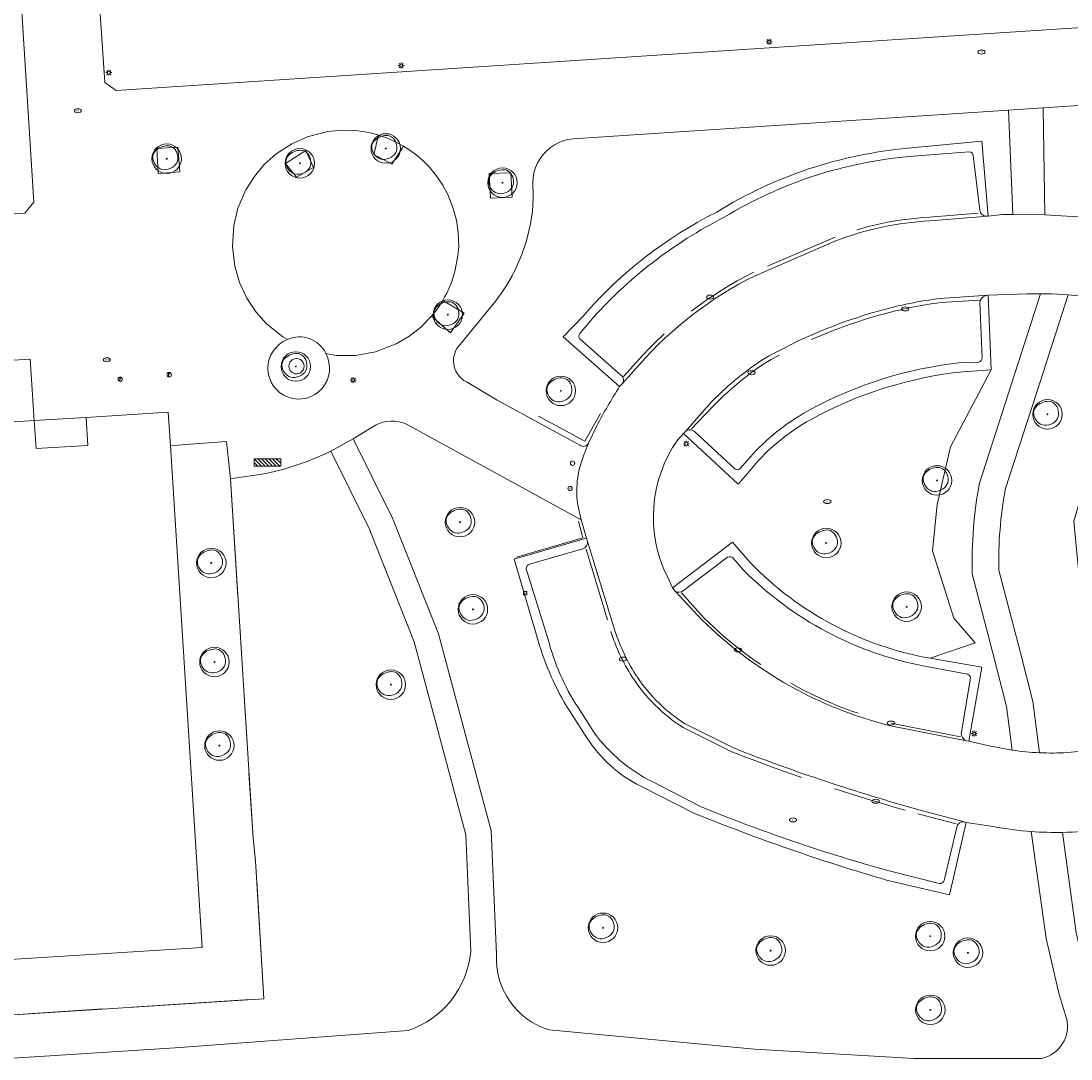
# Model space of a CAD drawing. Header units: metres. Extents: x 162108 to 162858, y 502368 to 503171.
# Tile 7 of 38: x 162249 to 162321, y 502755 to 502826. Entities that reach past the tile are written whole.
import ezdxf
from ezdxf.enums import TextEntityAlignment as Align

# ---------------------------------------------------------------- set-up
doc = ezdxf.new("R2010")
doc.units = ezdxf.units.M
doc.linetypes.add('IE-TERREINAFSCHEIDING-SO', pattern=[10, 8, -2])
doc.linetypes.add('RI-HWA-SO', pattern=[7.4, 5, -2.4])
for name, color, linetype, lineweight, true_color in [('B-PV-GR-BEPLANTING_CULTUUR_HEESTERS-GV', 7, 'Continuous', 13, 0x99cc00), ('B-PV-IE-TERREINAFSCHEIDING-G', 6, 'IE-TERREINAFSCHEIDING-SO', 18, 0xff00ff), ('B-PV-RI-HWA_GOOT_MOLGOOT-G', 150, 'RI-HWA-SO', 18, 0x007fff), ('B-PV-VH-OPENVERHARDING_SIERBESTRATING-GV', 3, 'Continuous', 18, 0x00ff00), ('B-WE-GR-BOOM-S', 3, 'Continuous', 18, 0x00ff00)]:
    doc.layers.add(name, color=color, linetype=linetype, lineweight=lineweight, true_color=true_color)
for name, color, linetype, lineweight in [('B-PV-IE-MEUBILAIR-S', 252, 'Continuous', 13), ('B-PV-IE-MEUBILAIR_WEGMEUBILAIR-GV', 252, 'Continuous', 13), ('B-PV-IE-MEUBILAIR_WEGMEUBILAIR-S', 252, 'Continuous', 13), ('B-PV-IE-TERREINAFSCHEIDING_KUNSTMATIG_HEKWERK-G', 252, 'IE-TERREINAFSCHEIDING-KUNSTMATIG-OPEN', 13), ('B-PV-OG-BEBOUWING-GV', 7, 'Continuous', 18), ('B-PV-OG-BEBOUWING_LUIFEL-GV', 7, 'Continuous', 18), ('B-PV-OG-TERREIN_BEGROEID-GV', 7, 'Continuous', 13), ('B-PV-VH-HALFVERHARDING-GV', 252, 'Continuous', 13), ('B-PV-VH-OPENVERHARDING_BETONSTRAATSTEEN-GV', 252, 'Continuous', 13), ('B-PV-VH-OPENVERHARDING_TEGEL-GV', 252, 'Continuous', 13)]:
    doc.layers.add(name, color=color, linetype=linetype, lineweight=lineweight)
doc.styles.add('NLCS-ISO', font='NLCS-ISO.ttf')
doc.linetypes.add('IE-TERREINAFSCHEIDING-KUNSTMATIG-OPEN', pattern='A,7,-1.5,[67,NLCS.SHX,S=0.75,R=0,X=0,Y=0],-1.5', length=10)

# ---------------------------------------------------------------- blocks, each defined once
blk = doc.blocks.new('SIE-MEUBILAIR_BORD_VERKEER-SO')
blk.add_lwpolyline([(-0.5625, -0.5625), (0.5625, -0.5625), (0.5625, 0.5625), (-0.5625, 0.5625)], close=True)
at = {"style": 'NLCS-ISO'}
blk.add_text('vb', height=0.75, dxfattribs=at).set_placement((0, 0), align=Align.MIDDLE_CENTER)
blk = doc.blocks.new('SIE-MEUBILAIR_PAAL_AFSLUITPAAL-SO')
blk.add_circle((0, 0), 0.75)
at = {"style": 'NLCS-ISO'}
blk.add_text('af', height=0.75, dxfattribs=at).set_placement((0, 0.05), align=Align.MIDDLE_CENTER)
blk = doc.blocks.new('SIE-MEUBILAIR_PAAL_LICHTMAST-SO')
for points in [[(-0.62, 0), (-1, 0)], [(-0.71, 0.71), (-0.44, 0.44)], [(0, 1), (0, 0.62)], [(0.44, 0.44), (0.71, 0.71)], [(1, 0), (0.62, 0)], [(-0.71, -0.71), (-0.44, -0.44)], [(0, -0.62), (0, -1)], [(0.44, -0.44), (0.71, -0.71)]]:
    blk.add_lwpolyline(points)
blk.add_circle((0, 0), 0.5)
blk = doc.blocks.new('SIE-MEUBILAIR_PAAL_VLAGGENMAST-SO')
h = blk.add_hatch(color=256)
h.dxf.hatch_style = 1
h.paths.add_polyline_path([(-0.18, 0.5), (0.32, 0.25), (-0.18, 0)])
blk.add_line((-0.18, 0), (-0.18, -0.47))
blk.add_lwpolyline([(-0.18, 0.5), (0.32, 0.25), (-0.18, 0)], close=True)
blk.add_circle((0, 0), 0.75)
blk = doc.blocks.new('SIE-MEUBILAIR_PUT_KOLK-SO')
blk.add_ellipse((0, 0), major_axis=(1.25, 0), ratio=0.54)
blk = doc.blocks.new('SIE-MEUBILAIR_PUT_RIOOLPUT-SO')
blk.add_ellipse((0, 0), major_axis=(1.25, 0), ratio=0.54)
at = {"style": 'NLCS-ISO'}
blk.add_text('ri', height=0.75, dxfattribs=at).set_placement((-0.04, 0.07), align=Align.MIDDLE_CENTER)
blk = doc.blocks.new('SIE-MEUBILAIR_PUT_GASPUT-SO')
blk.add_ellipse((0, 0), major_axis=(1.25, 0), ratio=0.54)
at = {"style": 'NLCS-ISO'}
blk.add_text('gas ', height=0.75, dxfattribs=at).set_placement((0.53, 0.16), align=Align.MIDDLE_CENTER)
blk = doc.blocks.new('SIE-WEG_FIETSREK-SO')
for p, q in [((-4.5, 1.25), (-2, -1.25)), ((-4.5, 0), (-3.25, -1.25)), ((-3.25, 1.25), (-0.75, -1.25)), ((-2, 1.25), (0.5, -1.25)), ((-0.75, 1.25), (1.75, -1.25)), ((0.5, 1.25), (3, -1.25)), ((1.76, 1.25), (4.26, -1.25)), ((3.01, 1.25), (4.5, -0.24)), ((4.26, 1.25), (4.5, 1.01))]:
    blk.add_line(p, q)
at = {"flags": 128}
blk.add_lwpolyline([(4.51, -1.25), (-4.51, -1.25), (-4.51, 1.25), (4.51, 1.25), (4.51, -1.25)], close=True, dxfattribs=at)
blk = doc.blocks.new('SGR-BOOM_03')
blk.add_lwpolyline([(2.39, 3.6), (2.81, 3.14), (3.17, 2.6), (3.46, 1.98), (3.66, 1.31), (3.77, 0.62), (3.77, -0.08), (3.65, -0.77), (3.39, -1.41), (3, -2), (2.49, -2.52), (1.88, -2.96), (1.21, -3.31), (0.49, -3.56), (-0.26, -3.7), (-0.99, -3.72), (-1.7, -3.6), (-2.35, -3.35), (-2.94, -2.98), (-3.46, -2.51), (-3.9, -1.97), (-4.25, -1.38), (-4.52, -0.76), (-4.68, -0.13), (-4.73, 0.48), (-4.67, 1.06), (-4.5, 1.6), (-4.24, 2.1), (-3.91, 2.55), (-3.5, 2.97), (-3.03, 3.33), (-2.53, 3.65), (-1.98, 3.92), (-1.42, 4.14), (-0.84, 4.29), (-0.26, 4.39), (0.31, 4.41), (0.87, 4.35), (1.41, 4.2), (1.92, 3.95)], close=True)
for radius in [5, 0.15]:
    blk.add_circle((0, 0), radius)

msp = doc.modelspace()

# ---------------------------------------------------------------- linework, layer by layer
at = {"layer": 'B-PV-GR-BEPLANTING_CULTUUR_HEESTERS-GV'}
for points in [[(162309.513, 502817.144), (162314.52, 502817.624), (162314.96, 502812.538), (162315.932, 502812.647), (162316.621, 502812.657), (162316.341, 502819.73), (162307.389, 502819.15), (162286.798, 502817.794), (162286.439, 502817.735), (162286.109, 502817.641), (162285.805, 502817.516), (162285.546, 502817.378), (162285.263, 502817.186), (162285.012, 502816.973), (162284.78, 502816.728), (162284.581, 502816.464), (162284.395, 502816.15), (162284.253, 502815.83), (162284.147, 502815.489), (162284.084, 502815.156), (162284.06, 502814.865), (162284.099, 502813.779), (162284.043, 502812.848), (162283.89, 502811.92), (162283.638, 502810.869), (162283.332, 502809.948), (162282.972, 502809.095), (162282.677, 502808.506), (162282.284, 502807.83), (162281.93, 502807.294), (162281.559, 502806.793), (162281.06, 502806.195), (162279.017, 502803.714), (162278.916, 502803.564), (162278.835, 502803.411), (162278.791, 502803.305), (162278.748, 502803.171), (162278.716, 502803.037), (162278.693, 502802.863), (162278.689, 502802.693), (162278.703, 502802.525), (162278.736, 502802.35), (162278.784, 502802.19), (162278.855, 502802.023), (162278.959, 502801.843), (162279.075, 502801.69), (162279.231, 502801.531), (162279.398, 502801.401), (162279.609, 502801.28), (162281.639, 502800.062), (162287.252, 502797.012)], [(162289.957, 502800.988), (162286.135, 502804.37), (162287.502, 502805.79)], [(162311.02, 502782.568), (162314.072, 502783.607), (162312.62, 502785.283), (162311.168, 502789.861), (162311.503, 502792.988), (162312.397, 502796.897), (162315.163, 502802.116), (162313.269, 502801.996)], [(162287.835, 502797.153), (162288.412, 502798.333)], [(162298.65, 502795.115), (162297.991, 502794.377), (162294.281, 502797.816), (162293.896, 502797.374)], [(162293.223, 502788.046), (162293.539, 502787.34), (162297.607, 502790.439), (162298.813, 502789.05)]]:
    msp.add_lwpolyline(points, dxfattribs=at)
for points in [[(162296.546, 502812.82, -0.1169), (162309.513, 502817.144)], [(162287.502, 502805.79, -0.098418), (162296.546, 502812.82)], [(162313.269, 502801.996, 0.099999), (162302.947, 502798.762)], [(162288.412, 502798.333, -0.022004), (162289.957, 502800.988)], [(162302.947, 502798.762, 0.103482), (162298.65, 502795.115)], [(162287.252, 502797.012, 0.481614), (162287.835, 502797.153)], [(162293.896, 502797.374, 0.276905), (162293.223, 502788.046)], [(162298.813, 502789.05, 0.157464), (162311.02, 502782.568)]]:
    msp.add_lwpolyline(points, format="xyb", dxfattribs=at)
msp.add_lwpolyline([(162226.608, 502759.919), (162226.946, 502757), (162265.815, 502759.489), (162265.264, 502768.838), (162265.095, 502770.371), (162263.552, 502794.729), (162263.296, 502797.266), (162260.531, 502797.053), (162259.486, 502796.973), (162261.639, 502762.96), (162226.51, 502760.769)], close=True, dxfattribs=at)
at = {"layer": 'B-PV-IE-MEUBILAIR_WEGMEUBILAIR-GV'}
for points in [[(162273.604, 502818.038), (162273.274, 502816.722), (162274.499, 502816.056), (162275.286, 502817.297), (162274.736, 502817.579), (162274.214, 502817.831)], [(162259.991, 502817.226), (162258.568, 502817.134), (162258.658, 502815.432), (162260.125, 502815.538)], [(162268.682, 502816.991), (162267.29, 502816.116), (162268.046, 502815.182), (162269.199, 502815.845)], [(162282.575, 502815.481), (162281.102, 502815.433), (162281.2, 502813.753), (162282.668, 502813.822)], [(162277.2, 502805.764), (162278.488, 502804.631), (162279.403, 502805.959), (162277.96, 502806.822), (162277.81, 502806.575), (162277.51, 502806.153)]]:
    msp.add_lwpolyline(points, close=True, dxfattribs=at)
for points in [[(162268.041, 502802.883, 0.999032), (162268.041, 502801.85)], [(162268.041, 502801.85, 1.000969), (162268.041, 502802.883)]]:
    msp.add_lwpolyline(points, format="xyb", dxfattribs=at)
at = {"layer": 'B-PV-IE-TERREINAFSCHEIDING-G'}
for points in [[(162260.531, 502797.053), (162263.296, 502797.266), (162263.552, 502794.729), (162265.095, 502770.371)], [(162226.608, 502759.919), (162226.946, 502757), (162265.815, 502759.489), (162265.264, 502768.838)]]:
    msp.add_lwpolyline(points, dxfattribs=at)
at = {"layer": 'B-PV-IE-TERREINAFSCHEIDING_KUNSTMATIG_HEKWERK-G'}
for points in [[(162288.653, 502799.157), (162287.596, 502797.293), (162284.46, 502798.98)], [(162287.167, 502791.861), (162287.47, 502790.723), (162282.969, 502789.429)]]:
    msp.add_lwpolyline(points, dxfattribs=at)
at = {"layer": 'B-PV-OG-BEBOUWING-GV'}
msp.add_lwpolyline([(162223.647, 502760.591), (162226.51, 502760.769), (162261.639, 502762.96), (162259.486, 502796.973), (162259.342, 502799.243), (162253.772, 502798.897), (162253.892, 502797), (162250.369, 502796.781), (162250.249, 502798.677), (162246.507, 502798.444), (162246.626, 502796.548), (162239.52, 502796.106), (162239.4, 502798.001), (162221.255, 502796.872), (162222.866, 502771.326), (162223.191, 502766.164), (162223.543, 502760.584)], close=True, dxfattribs=at)
at = {"layer": 'B-PV-OG-BEBOUWING_LUIFEL-GV'}
for points in [[(162250.249, 502798.677), (162249.979, 502802.853), (162246.249, 502802.614), (162246.507, 502798.444)], [(162250.369, 502796.781), (162253.892, 502797), (162253.772, 502798.897), (162250.249, 502798.677)]]:
    msp.add_lwpolyline(points, close=True, dxfattribs=at)
at = {"layer": 'B-PV-OG-TERREIN_BEGROEID-GV'}
for points in [[(162253.005, 502852.526), (162253.068, 502851.558), (162253.214, 502848.504), (162255.032, 502821.598), (162255.803, 502821.057), (162300.439, 502823.973), (162333.858, 502826.137), (162344.902, 502824.258), (162346.653, 502823.912), (162356.645, 502824.913), (162357.543, 502826.467), (162356.577, 502830.672)], [(162238.505, 502826.928), (162236.206, 502825.073), (162233.462, 502823.199), (162229.829, 502820.935), (162226.362, 502819.414), (162222.896, 502818.245), (162220.06, 502817.8), (162217.819, 502817.656), (162215.054, 502817.8), (162215.445, 502811.373), (162216.175, 502810.689), (162220.966, 502810.933), (162222.639, 502811.117), (162228.297, 502811.392), (162228.052, 502815.032), (162229.742, 502815.122), (162235.521, 502815.429), (162237.186, 502815.517), (162237.413, 502812.03), (162242.976, 502812.311), (162249.616, 502812.74), (162250.214, 502813.479), (162248.561, 502839.683)], [(162314.363, 502794.444), (162316.529, 502801.163), (162318.503, 502807.283), (162317.604, 502807.276), (162314.951, 502807.174), (162315.163, 502802.116), (162312.397, 502796.897), (162311.503, 502792.988), (162311.168, 502789.861), (162312.62, 502785.283), (162314.072, 502783.607), (162311.02, 502782.568)], [(162320.336, 502776.172), (162323.9, 502776.526), (162323.355, 502781.554), (162321.331, 502785.953), (162320.772, 502791.872), (162322.336, 502797.121), (162324.609, 502801.627), (162324.771, 502806.677), (162321.495, 502807.099), (162320.375, 502807.206), (162318.247, 502800.609), (162316.117, 502794.001)], [(162273.389, 502798.363), (162271.887, 502797.443), (162274.549, 502792.066), (162277.67, 502784.23), (162281.243, 502770.867), (162281.605, 502762.51)], [(162284.438, 502783.744), (162282.795, 502789.284), (162287.719, 502790.699), (162287.359, 502791.953), (162275.505, 502798.432)], [(162279.858, 502762.679), (162279.515, 502770.602), (162276.017, 502783.682), (162272.96, 502791.358), (162270.361, 502796.608)], [(162265.976, 502795.1), (162263.552, 502794.729), (162265.095, 502770.371), (162265.264, 502768.838), (162265.815, 502759.489), (162226.946, 502757), (162226.608, 502759.919), (162226.51, 502760.769), (162223.647, 502760.591), (162223.659, 502760.396), (162217.734, 502760.024), (162218.665, 502749.719), (162218.797, 502748.907)], [(162311.02, 502782.568), (162314.534, 502781.958), (162313.64, 502776.936), (162315.022, 502776.634), (162316.587, 502776.337), (162316.198, 502779.307), (162315.395, 502782.476), (162313.872, 502788.288)], [(162315.673, 502788.541), (162317.143, 502782.926), (162317.974, 502779.647), (162318.431, 502776.161)], [(162287.737, 502777.174), (162286.523, 502779.041)], [(162295.046, 502772.053), (162291.356, 502773.91)], [(162315.301, 502771.151), (162313.471, 502771.432), (162312.341, 502766.527), (162308.057, 502767.532)], [(162320.276, 502758.154), (162319.772, 502759.778), (162318.878, 502763.563), (162317.879, 502770.82)], [(162319.987, 502770.761), (162320.925, 502763.945), (162321.78, 502760.326), (162321.994, 502759.637)], [(162220.211, 502747.922), (162226.454, 502750.588), (162237.815, 502753.588), (162248.114, 502755.404), (162259.818, 502756.149), (162275.606, 502757.33)], [(162285.18, 502757.369), (162299.109, 502756.065), (162309.943, 502755.426), (162318.58, 502755.433)]]:
    msp.add_lwpolyline(points, dxfattribs=at)
msp.add_lwpolyline([(162316.621, 502812.657), (162318.808, 502812.628), (162318.693, 502819.883), (162316.341, 502819.73)], close=True, dxfattribs=at)
for points in [[(162275.505, 502798.432, 0.237706), (162273.389, 502798.363)], [(162270.361, 502796.608, -0.061176), (162265.976, 502795.1)], [(162313.872, 502788.288, -0.052795), (162314.363, 502794.444)], [(162316.117, 502794.001, 0.049815), (162315.673, 502788.541)], [(162286.523, 502779.041, -0.069532), (162284.438, 502783.744)], [(162291.356, 502773.91, -0.134384), (162287.737, 502777.174)], [(162318.431, 502776.161, 0.025724), (162320.336, 502776.172)], [(162308.057, 502767.532, -0.026036), (162295.046, 502772.053)], [(162317.879, 502770.82, -0.027584), (162315.301, 502771.151)], [(162322.687, 502770.962, -0.028526), (162319.987, 502770.761)], [(162275.606, 502757.33, 0.296528), (162279.858, 502762.679)], [(162281.605, 502762.51, 0.346477), (162285.18, 502757.369)], [(162318.58, 502755.433, 0.416788), (162320.276, 502758.154)]]:
    msp.add_lwpolyline(points, format="xyb", dxfattribs=at)
at = {"layer": 'B-PV-RI-HWA_GOOT_MOLGOOT-G'}
for points in [[(162310.97, 502812.465, 0.08003), (162304.587, 502811.118)], [(162299.051, 502808.734, 0.097162), (162291.1, 502802.638)], [(162307.663, 502805.854, -0.036454), (162311.721, 502806.686)], [(162307.663, 502805.854, 0.062005), (162299.777, 502802.563)], [(162299.777, 502802.563, 0.052264), (162296.229, 502799.588)], [(162295.671, 502785.308, 0.134232), (162308.364, 502778.176)], [(162289.368, 502784.376, 0.066703), (162290.793, 502781.333)], [(162290.793, 502781.333, 0.109094), (162294.267, 502777.868)], [(162297.572, 502776.222, 0.025219), (162310.182, 502772.02)]]:
    msp.add_lwpolyline(points, format="xyb", dxfattribs=at)
for points in [[(162314.275, 502812.735), (162310.97, 502812.465)], [(162304.587, 502811.118), (162299.051, 502808.734)], [(162314.385, 502806.855), (162311.721, 502806.686)], [(162291.1, 502802.638), (162290.22, 502801.672)], [(162296.229, 502799.588), (162294.831, 502798.122)], [(162287.698, 502789.955), (162289.368, 502784.376)], [(162294.148, 502786.999), (162295.671, 502785.308)], [(162294.267, 502777.868), (162297.572, 502776.222)], [(162308.364, 502778.176), (162313.081, 502777.236)], [(162310.182, 502772.02), (162312.774, 502771.339)]]:
    msp.add_lwpolyline(points, dxfattribs=at)
at = {"layer": 'B-PV-VH-HALFVERHARDING-GV'}
msp.add_lwpolyline([(162318.808, 502812.628), (162321.442, 502812.476), (162321.114, 502820.04), (162318.693, 502819.883)], close=True, dxfattribs=at)
for points in [[(162316.117, 502794.001), (162318.247, 502800.609), (162320.375, 502807.206), (162320.001, 502807.231), (162319.627, 502807.252), (162319.252, 502807.267), (162318.878, 502807.278), (162318.503, 502807.283), (162316.529, 502801.163), (162314.363, 502794.444)], [(162281.605, 502762.51), (162281.243, 502770.867), (162277.67, 502784.23), (162274.549, 502792.066), (162271.887, 502797.443), (162270.361, 502796.608), (162272.96, 502791.358), (162276.017, 502783.682), (162279.515, 502770.602), (162279.858, 502762.679)], [(162313.872, 502788.288), (162315.395, 502782.476), (162316.198, 502779.307), (162316.587, 502776.337)], [(162318.431, 502776.161), (162317.974, 502779.647), (162317.143, 502782.926), (162315.673, 502788.541)], [(162317.879, 502770.82), (162318.878, 502763.563), (162319.772, 502759.778), (162320.276, 502758.154)], [(162321.994, 502759.637), (162321.78, 502760.326), (162320.925, 502763.945), (162319.987, 502770.761)], [(162275.606, 502757.33), (162259.818, 502756.149), (162248.114, 502755.404), (162237.815, 502753.588), (162226.454, 502750.588), (162220.211, 502747.922)], [(162318.58, 502755.433), (162309.943, 502755.426), (162299.109, 502756.065), (162285.18, 502757.369)]]:
    msp.add_lwpolyline(points, dxfattribs=at)
for points in [[(162314.363, 502794.444, 0.052795), (162313.872, 502788.288)], [(162315.673, 502788.541, -0.049815), (162316.117, 502794.001)], [(162316.587, 502776.337, 0.024926), (162318.431, 502776.161)], [(162319.987, 502770.761, -0.022305), (162317.879, 502770.82)], [(162279.858, 502762.679, -0.296528), (162275.606, 502757.33)], [(162285.18, 502757.369, -0.346477), (162281.605, 502762.51)], [(162320.276, 502758.154, -0.416788), (162318.58, 502755.433)]]:
    msp.add_lwpolyline(points, format="xyb", dxfattribs=at)
at = {"layer": 'B-PV-VH-OPENVERHARDING_BETONSTRAATSTEEN-GV'}
for points in [[(162270.027, 502803.223), (162270.73, 502803.1), (162272.048, 502803.105), (162273.4, 502803.35), (162274.796, 502803.885), (162275.653, 502804.385), (162276.442, 502804.994), (162277.2, 502805.764), (162277.51, 502806.153), (162277.81, 502806.575), (162277.96, 502806.822), (162278.086, 502807.041), (162278.236, 502807.325), (162278.553, 502808.051), (162278.786, 502808.78), (162278.992, 502809.851), (162279.04, 502810.465), (162279.014, 502811.446), (162278.888, 502812.263), (162278.651, 502813.137), (162278.297, 502814.009), (162277.955, 502814.642), (162277.506, 502815.309), (162277.053, 502815.856), (162276.645, 502816.273), (162276.126, 502816.721), (162275.612, 502817.093), (162275.286, 502817.297), (162274.736, 502817.579), (162274.214, 502817.831), (162273.604, 502818.038), (162273.157, 502818.159), (162272.777, 502818.24), (162272.063, 502818.339), (162271.175, 502818.368), (162270.134, 502818.27), (162268.796, 502817.926), (162267.72, 502817.447), (162266.668, 502816.763), (162265.854, 502816.034), (162265.179, 502815.235), (162264.608, 502814.333), (162264.068, 502813.073), (162263.788, 502811.919), (162263.692, 502810.488), (162263.846, 502809.143), (162264.171, 502808.041), (162264.668, 502806.981), (162265.292, 502806.043), (162266.008, 502805.244), (162267.114, 502804.354), (162267.431, 502804.175)], [(162313.677, 502816.907), (162309.563, 502816.581)], [(162314.391, 502812.946), (162313.94, 502816.653)], [(162325.769, 502812.026), (162323.926, 502812.214), (162323.368, 502812.283), (162321.442, 502812.476), (162318.808, 502812.628), (162316.621, 502812.657), (162315.932, 502812.647), (162314.96, 502812.538), (162310.991, 502812.214)], [(162310.991, 502812.214), (162314.96, 502812.538), (162314.773, 502812.545)], [(162299.151, 502808.503), (162304.678, 502810.883)], [(162304.678, 502810.883), (162299.151, 502808.503)], [(162311.703, 502806.968), (162314.951, 502807.174), (162317.604, 502807.276), (162318.503, 502807.283), (162318.878, 502807.278), (162319.252, 502807.267), (162319.627, 502807.252), (162320.001, 502807.231), (162320.375, 502807.206), (162321.495, 502807.099), (162324.771, 502806.677)], [(162314.755, 502807.131), (162314.951, 502807.174), (162311.703, 502806.968)], [(162314.54, 502802.935), (162314.384, 502806.678)], [(162287.974, 502805.447), (162287.259, 502804.596)], [(162287.262, 502804.22), (162290.067, 502801.744)], [(162291.289, 502802.471), (162290.148, 502801.187), (162289.957, 502800.988)], [(162290.148, 502801.187), (162291.289, 502802.471)], [(162313.141, 502802.611), (162314.324, 502802.652)], [(162293.896, 502797.374), (162294.281, 502797.816), (162294.399, 502797.927), (162296.027, 502799.783)], [(162296.027, 502799.783), (162294.399, 502797.927)], [(162288.412, 502798.333), (162287.835, 502797.153), (162287.512, 502796.288)], [(162295.027, 502797.934), (162297.784, 502795.395)], [(162298.117, 502795.4), (162298.8, 502796.201)], [(162287.14, 502792.851), (162287.359, 502791.953)], [(162287.359, 502791.953), (162287.719, 502790.699), (162287.77, 502790.493), (162289.635, 502784.46)], [(162289.635, 502784.46), (162287.77, 502790.493)], [(162287.462, 502789.989), (162283.843, 502788.952)], [(162297.285, 502789.419), (162294.284, 502787.153)], [(162298.361, 502788.547), (162297.646, 502789.384)], [(162283.625, 502788.64), (162285.112, 502783.846)], [(162293.539, 502787.34), (162293.223, 502788.046)], [(162295.54, 502785.175), (162293.72, 502787.128), (162293.539, 502787.34)], [(162293.72, 502787.128), (162295.54, 502785.175)], [(162313.553, 502781.493), (162310.667, 502782.03)], [(162313.138, 502777.55), (162313.759, 502781.239)], [(162287.12, 502779.267), (162288.198, 502777.562)], [(162297.675, 502776.485), (162294.393, 502778.12)], [(162294.393, 502778.12), (162297.675, 502776.485)], [(162308.328, 502777.993), (162313.486, 502776.965)], [(162316.587, 502776.337), (162315.022, 502776.634), (162313.64, 502776.936), (162313.486, 502776.965), (162308.328, 502777.993)], [(162329.639, 502777.325), (162324.08, 502776.546), (162323.9, 502776.526), (162320.336, 502776.172)], [(162292.167, 502774.204), (162295.433, 502772.523)], [(162313.346, 502771.481), (162310.258, 502772.293)], [(162310.258, 502772.293), (162313.346, 502771.481), (162313.471, 502771.432), (162315.301, 502771.151)], [(162311.976, 502767.506), (162312.838, 502771.117)], [(162308.249, 502768.156), (162311.635, 502767.293)]]:
    msp.add_lwpolyline(points, dxfattribs=at)
for points in [[(162313.94, 502816.653, 0.350092), (162313.677, 502816.907)], [(162309.563, 502816.581, 0.114667), (162297.058, 502812.471)], [(162297.058, 502812.471, 0.094238), (162287.974, 502805.447)], [(162314.773, 502812.545, -0.353776), (162314.391, 502812.946)], [(162304.678, 502810.883, -0.080314), (162310.991, 502812.214)], [(162310.991, 502812.214, 0.080314), (162304.678, 502810.883)], [(162291.289, 502802.471, -0.097166), (162299.151, 502808.503)], [(162299.151, 502808.503, 0.097166), (162291.289, 502802.471)], [(162311.703, 502806.968, 0.036681), (162307.586, 502806.125)], [(162307.586, 502806.125, -0.036681), (162311.703, 502806.968)], [(162314.384, 502806.678, -0.325163), (162314.755, 502807.131)], [(162307.586, 502806.125, 0.061988), (162299.637, 502802.808)], [(162299.637, 502802.808, -0.061988), (162307.586, 502806.125)], [(162287.259, 502804.596, 0.385658), (162287.262, 502804.22)], [(162267.431, 502804.175, -0.413731), (162270.027, 502803.223)], [(162299.637, 502802.808, 0.052304), (162296.027, 502799.783)], [(162296.027, 502799.783, -0.052304), (162299.637, 502802.808)], [(162302.665, 502799.308, -0.100113), (162313.141, 502802.611)], [(162314.324, 502802.652, 0.374721), (162314.54, 502802.935)], [(162290.067, 502801.744, -0.422115), (162290.148, 502801.187)], [(162289.957, 502800.988, 0.022004), (162288.412, 502798.333)], [(162298.8, 502796.201, -0.081473), (162302.665, 502799.308)], [(162294.399, 502797.927, -0.41559), (162295.027, 502797.934)], [(162293.223, 502788.046, -0.276905), (162293.896, 502797.374)], [(162287.512, 502796.288, 0.139052), (162287.14, 502792.851)], [(162297.784, 502795.395, 0.273257), (162298.117, 502795.4)], [(162287.77, 502790.493, -0.381541), (162287.462, 502789.989)], [(162283.843, 502788.952, 0.275506), (162283.625, 502788.64)], [(162297.646, 502789.384, 0.23566), (162297.285, 502789.419)], [(162310.667, 502782.03, -0.152079), (162298.361, 502788.547)], [(162294.284, 502787.153, -0.359852), (162293.72, 502787.128)], [(162295.54, 502785.175, 0.134383), (162308.328, 502777.993)], [(162308.328, 502777.993, -0.134383), (162295.54, 502785.175)], [(162291.16, 502781.283, -0.071456), (162289.635, 502784.46)], [(162289.635, 502784.46, 0.071456), (162291.16, 502781.283)], [(162285.112, 502783.846, 0.08391), (162287.12, 502779.267)], [(162294.393, 502778.12, -0.102562), (162291.16, 502781.283)], [(162291.16, 502781.283, 0.102562), (162294.393, 502778.12)], [(162313.759, 502781.239, 0.282706), (162313.553, 502781.493)], [(162288.198, 502777.562, 0.120258), (162292.167, 502774.204)], [(162313.486, 502776.965, -0.369612), (162313.138, 502777.55)], [(162310.258, 502772.293, -0.025107), (162297.675, 502776.485)], [(162297.675, 502776.485, 0.025107), (162310.258, 502772.293)], [(162318.431, 502776.161, -0.024926), (162316.587, 502776.337)], [(162320.336, 502776.172, -0.025724), (162318.431, 502776.161)], [(162295.433, 502772.523, 0.030994), (162308.249, 502768.156)], [(162312.838, 502771.117, -0.428943), (162313.346, 502771.481)], [(162315.301, 502771.151, 0.027584), (162317.879, 502770.82)], [(162317.879, 502770.82, 0.022305), (162319.987, 502770.761)], [(162319.987, 502770.761, 0.028526), (162322.687, 502770.962)], [(162311.635, 502767.293, 0.372001), (162311.976, 502767.506)]]:
    msp.add_lwpolyline(points, format="xyb", dxfattribs=at)
at = {"layer": 'B-PV-VH-OPENVERHARDING_SIERBESTRATING-GV'}
for points in [[(162267.431, 502804.175, 2.644852), (162270.027, 502803.223)], [(162270.027, 502803.223, 0.413731), (162267.431, 502804.175)]]:
    msp.add_lwpolyline(points, format="xyb", dxfattribs=at)
at = {"layer": 'B-PV-VH-OPENVERHARDING_TEGEL-GV'}
for points in [[(162333.858, 502826.137), (162300.439, 502823.973), (162255.803, 502821.057), (162255.032, 502821.598), (162253.214, 502848.504)], [(162248.561, 502839.683), (162250.214, 502813.479), (162249.616, 502812.74), (162242.976, 502812.311)], [(162287.252, 502797.012), (162281.639, 502800.062), (162279.609, 502801.28), (162279.398, 502801.401), (162279.231, 502801.531), (162279.075, 502801.69), (162278.959, 502801.843), (162278.855, 502802.023), (162278.784, 502802.19), (162278.736, 502802.35), (162278.703, 502802.525), (162278.689, 502802.693), (162278.693, 502802.863), (162278.716, 502803.037), (162278.748, 502803.171), (162278.791, 502803.305), (162278.835, 502803.411), (162278.916, 502803.564), (162279.017, 502803.714), (162281.06, 502806.195), (162281.559, 502806.793), (162281.93, 502807.294), (162282.284, 502807.83), (162282.677, 502808.506), (162282.972, 502809.095), (162283.332, 502809.948), (162283.638, 502810.869), (162283.89, 502811.92), (162284.043, 502812.848), (162284.099, 502813.779), (162284.06, 502814.865), (162284.084, 502815.156), (162284.147, 502815.489), (162284.253, 502815.83), (162284.395, 502816.15), (162284.581, 502816.464), (162284.78, 502816.728), (162285.012, 502816.973), (162285.263, 502817.186), (162285.546, 502817.378), (162285.805, 502817.516), (162286.109, 502817.641), (162286.439, 502817.735), (162286.798, 502817.794), (162307.389, 502819.15), (162316.341, 502819.73), (162318.693, 502819.883), (162321.114, 502820.04)], [(162267.431, 502804.175), (162267.114, 502804.354), (162266.008, 502805.244), (162265.292, 502806.043), (162264.668, 502806.981), (162264.171, 502808.041), (162263.846, 502809.143), (162263.692, 502810.488), (162263.788, 502811.919), (162264.068, 502813.073), (162264.608, 502814.333), (162265.179, 502815.235), (162265.854, 502816.034), (162266.668, 502816.763), (162267.72, 502817.447), (162268.796, 502817.926), (162270.134, 502818.27), (162271.175, 502818.368), (162272.063, 502818.339), (162272.777, 502818.24), (162273.157, 502818.159), (162273.604, 502818.038), (162274.214, 502817.831), (162274.736, 502817.579), (162275.286, 502817.297), (162275.612, 502817.093), (162276.126, 502816.721), (162276.645, 502816.273), (162277.053, 502815.856), (162277.506, 502815.309), (162277.955, 502814.642), (162278.297, 502814.009), (162278.651, 502813.137), (162278.888, 502812.263), (162279.014, 502811.446), (162279.04, 502810.465), (162278.992, 502809.851), (162278.786, 502808.78), (162278.553, 502808.051), (162278.236, 502807.325), (162278.086, 502807.041), (162277.96, 502806.822), (162277.81, 502806.575), (162277.51, 502806.153), (162277.2, 502805.764), (162276.442, 502804.994), (162275.653, 502804.385), (162274.796, 502803.885), (162273.4, 502803.35), (162272.048, 502803.105), (162270.73, 502803.1), (162270.027, 502803.223)], [(162314.773, 502812.545), (162314.96, 502812.538), (162314.52, 502817.624), (162309.513, 502817.144)], [(162309.563, 502816.581), (162313.677, 502816.907)], [(162313.94, 502816.653), (162314.391, 502812.946)], [(162313.269, 502801.996), (162315.163, 502802.116), (162314.951, 502807.174), (162314.755, 502807.131)], [(162314.384, 502806.678), (162314.54, 502802.935)], [(162287.502, 502805.79), (162286.135, 502804.37), (162289.957, 502800.988), (162290.148, 502801.187)], [(162287.259, 502804.596), (162287.974, 502805.447)], [(162290.067, 502801.744), (162287.262, 502804.22)], [(162314.324, 502802.652), (162313.141, 502802.611)], [(162246.507, 502798.444), (162250.249, 502798.677), (162250.369, 502796.781), (162253.892, 502797), (162253.772, 502798.897), (162259.342, 502799.243), (162259.486, 502796.973), (162260.531, 502797.053), (162263.296, 502797.266), (162263.552, 502794.729), (162265.976, 502795.1)], [(162270.361, 502796.608), (162271.887, 502797.443), (162273.389, 502798.363)], [(162275.505, 502798.432), (162287.359, 502791.953), (162287.14, 502792.851)], [(162294.399, 502797.927), (162294.281, 502797.816), (162297.991, 502794.377), (162298.65, 502795.115)], [(162297.784, 502795.395), (162295.027, 502797.934)], [(162287.512, 502796.288), (162287.835, 502797.153)], [(162298.8, 502796.201), (162298.117, 502795.4)], [(162287.77, 502790.493), (162287.719, 502790.699), (162282.795, 502789.284), (162284.438, 502783.744)], [(162298.813, 502789.05), (162297.607, 502790.439), (162293.539, 502787.34), (162293.72, 502787.128)], [(162283.843, 502788.952), (162287.462, 502789.989)], [(162294.284, 502787.153), (162297.285, 502789.419)], [(162297.646, 502789.384), (162298.361, 502788.547)], [(162285.112, 502783.846), (162283.625, 502788.64)], [(162313.486, 502776.965), (162313.64, 502776.936), (162314.534, 502781.958), (162311.02, 502782.568)], [(162310.667, 502782.03), (162313.553, 502781.493)], [(162313.759, 502781.239), (162313.138, 502777.55)], [(162286.523, 502779.041), (162287.737, 502777.174)], [(162288.198, 502777.562), (162287.12, 502779.267)], [(162291.356, 502773.91), (162295.046, 502772.053)], [(162295.433, 502772.523), (162292.167, 502774.204)], [(162308.057, 502767.532), (162312.341, 502766.527), (162313.471, 502771.432), (162313.346, 502771.481)], [(162312.838, 502771.117), (162311.976, 502767.506)], [(162311.635, 502767.293), (162308.249, 502768.156)]]:
    msp.add_lwpolyline(points, dxfattribs=at)
for points in [[(162309.513, 502817.144, 0.1169), (162296.546, 502812.82)], [(162313.677, 502816.907, -0.350092), (162313.94, 502816.653)], [(162297.058, 502812.471, -0.114667), (162309.563, 502816.581)], [(162296.546, 502812.82, 0.098418), (162287.502, 502805.79)], [(162287.974, 502805.447, -0.094238), (162297.058, 502812.471)], [(162314.391, 502812.946, 0.353776), (162314.773, 502812.545)], [(162314.755, 502807.131, 0.325163), (162314.384, 502806.678)], [(162287.262, 502804.22, -0.385658), (162287.259, 502804.596)], [(162270.027, 502803.223, -2.644852), (162267.431, 502804.175)], [(162313.141, 502802.611, 0.100113), (162302.665, 502799.308)], [(162314.54, 502802.935, -0.374721), (162314.324, 502802.652)], [(162290.148, 502801.187, 0.422115), (162290.067, 502801.744)], [(162302.947, 502798.762, -0.099999), (162313.269, 502801.996)], [(162302.665, 502799.308, 0.081473), (162298.8, 502796.201)], [(162273.389, 502798.363, -0.237706), (162275.505, 502798.432)], [(162298.65, 502795.115, -0.103482), (162302.947, 502798.762)], [(162295.027, 502797.934, 0.41559), (162294.399, 502797.927)], [(162287.835, 502797.153, -0.481614), (162287.252, 502797.012)], [(162265.976, 502795.1, 0.061176), (162270.361, 502796.608)], [(162287.14, 502792.851, -0.139052), (162287.512, 502796.288)], [(162298.117, 502795.4, -0.273257), (162297.784, 502795.395)], [(162287.462, 502789.989, 0.381541), (162287.77, 502790.493)], [(162283.625, 502788.64, -0.275506), (162283.843, 502788.952)], [(162297.285, 502789.419, -0.23566), (162297.646, 502789.384)], [(162311.02, 502782.568, -0.157464), (162298.813, 502789.05)], [(162298.361, 502788.547, 0.152079), (162310.667, 502782.03)], [(162293.72, 502787.128, 0.359852), (162294.284, 502787.153)], [(162284.438, 502783.744, 0.069532), (162286.523, 502779.041)], [(162287.12, 502779.267, -0.08391), (162285.112, 502783.846)], [(162313.553, 502781.493, -0.282706), (162313.759, 502781.239)], [(162292.167, 502774.204, -0.120258), (162288.198, 502777.562)], [(162313.138, 502777.55, 0.369612), (162313.486, 502776.965)], [(162287.737, 502777.174, 0.134384), (162291.356, 502773.91)], [(162308.249, 502768.156, -0.030994), (162295.433, 502772.523)], [(162295.046, 502772.053, 0.026036), (162308.057, 502767.532)], [(162313.346, 502771.481, 0.428943), (162312.838, 502771.117)], [(162311.976, 502767.506, -0.372001), (162311.635, 502767.293)]]:
    msp.add_lwpolyline(points, format="xyb", dxfattribs=at)

# ---------------------------------------------------------------- block references
at = {"layer": 'B-PV-IE-MEUBILAIR-S', "xscale": 0.2, "yscale": 0.2, "zscale": 0.2}
for name, p in [('SIE-MEUBILAIR_PAAL_LICHTMAST-SO', (162300.096, 502824.367)), ('SIE-MEUBILAIR_PUT_RIOOLPUT-SO', (162314.506, 502823.67)), ('SIE-MEUBILAIR_PAAL_LICHTMAST-SO', (162255.306, 502822.27)), ('SIE-MEUBILAIR_PAAL_LICHTMAST-SO', (162275.138, 502822.749)), ('SIE-MEUBILAIR_PUT_RIOOLPUT-SO', (162253.207, 502819.685)), ('SIE-MEUBILAIR_PUT_KOLK-SO', (162296.093, 502807.05)), ('SIE-MEUBILAIR_PUT_KOLK-SO', (162309.327, 502806.248)), ('SIE-MEUBILAIR_PUT_GASPUT-SO', (162255.179, 502802.802)), ('SIE-MEUBILAIR_PAAL_VLAGGENMAST-SO', (162259.399, 502801.795)), ('SIE-MEUBILAIR_PUT_KOLK-SO', (162298.907, 502801.927)), ('SIE-MEUBILAIR_PAAL_VLAGGENMAST-SO', (162256.086, 502801.498)), ('SIE-MEUBILAIR_PAAL_LICHTMAST-SO', (162271.89, 502801.42)), ('SIE-MEUBILAIR_PAAL_LICHTMAST-SO', (162294.479, 502797.115)), ('SIE-MEUBILAIR_PAAL_AFSLUITPAAL-SO', (162286.768, 502795.796)), ('SIE-MEUBILAIR_PAAL_AFSLUITPAAL-SO', (162286.594, 502794.074)), ('SIE-MEUBILAIR_PUT_RIOOLPUT-SO', (162304.045, 502793.192)), ('SIE-MEUBILAIR_BORD_VERKEER-SO', (162283.555, 502786.973)), ('SIE-MEUBILAIR_PUT_KOLK-SO', (162297.982, 502783.137)), ('SIE-MEUBILAIR_PUT_KOLK-SO', (162290.18, 502782.512)), ('SIE-MEUBILAIR_PUT_KOLK-SO', (162308.364, 502778.176)), ('SIE-MEUBILAIR_PAAL_LICHTMAST-SO', (162314.011, 502777.462)), ('SIE-MEUBILAIR_PUT_KOLK-SO', (162307.322, 502772.875)), ('SIE-MEUBILAIR_PUT_RIOOLPUT-SO', (162301.719, 502771.612))]:
    msp.add_blockref(name, p, dxfattribs=at)
at = {"layer": 'B-PV-IE-MEUBILAIR_WEGMEUBILAIR-S', "xscale": 0.2, "yscale": 0.2, "zscale": 0.2}
msp.add_blockref('SIE-WEG_FIETSREK-SO', (162266.066, 502795.843), dxfattribs=at)
at = {"layer": 'B-WE-GR-BOOM-S', "xscale": 0.2, "yscale": 0.2, "zscale": 0.2}
for p in [(162274.093, 502817.132), (162259.236, 502816.435), (162268.263, 502816.126), (162282.011, 502814.809), (162278.305, 502805.861), (162267.993, 502802.349), (162285.967, 502800.695), (162318.982, 502799.108), (162311.484, 502794.625), (162279.131, 502791.798), (162303.973, 502790.382), (162262.259, 502789.029), (162280.005, 502785.881), (162309.426, 502786.061), (162262.472, 502782.315), (162274.436, 502780.78), (162262.81, 502776.649), (162288.83, 502764.297), (162311.024, 502763.724), (162300.197, 502762.75), (162313.583, 502762.606), (162311.037, 502758.731)]:
    msp.add_blockref('SGR-BOOM_03', p, dxfattribs=at)

doc.saveas('drawing.dxf')
